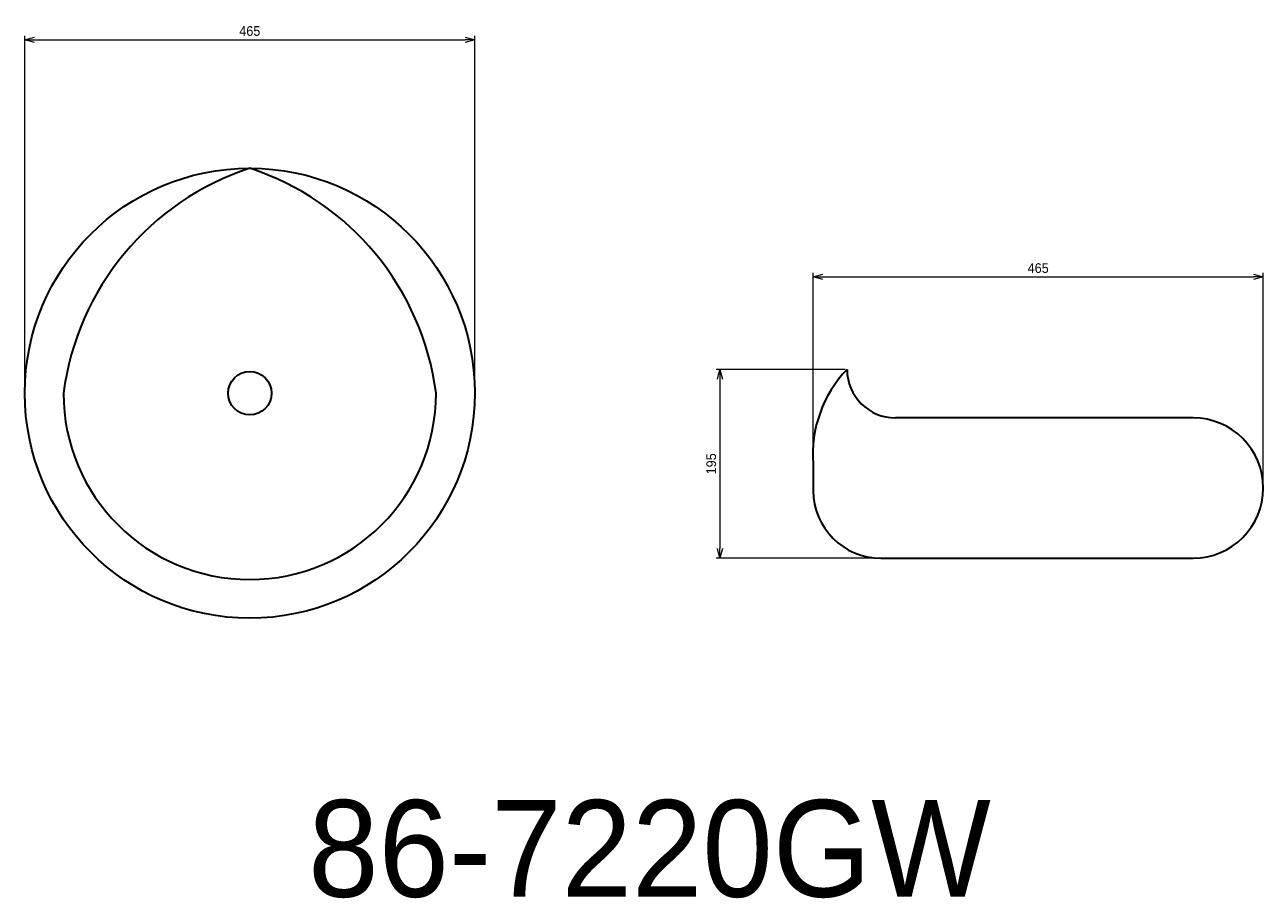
# Model space of a CAD drawing. Header units: millimetres. Extents: x 716 to 1995, y 192 to 1096.
import ezdxf

# ---------------------------------------------------------------- set-up
doc = ezdxf.new("R2010")
doc.units = ezdxf.units.MM
doc.header["$LTSCALE"] = 0.3
for name, color, linetype, lineweight in [('実線', 3, 'Continuous', 35), ('寸法', 2, 'Continuous', 18), ('寸法 @ 4', 2, 'Continuous', 18), ('細線', 7, 'Continuous', 18)]:
    doc.layers.add(name, color=color, linetype=linetype, lineweight=lineweight)
doc.styles.add('MS Pゴシック', font='txt')
doc.styles.get("Standard").update_dxf_attribs({"font": 'txt.shx', "bigfont": 'bigfont.shx'})
doc.dimstyles.new('MyDim S＝1：4', dxfattribs={"dimtxt": 2.5, "dimasz": 2.5, "dimexe": 1, "dimexo": 0.5, "dimgap": 1, "dimtad": 3, "dimdsep": 46, "dimtxsty": 'MS Pゴシック', "dimblk": 'OPEN30', "dimcen": 0, "dimclrd": 256, "dimclre": 256, "dimclrt": 256, "dimazin": 2, "dimtfac": 1, "dimtmove": 0, "dimatfit": 3, "dimldrblk": 'OPEN30', "dimfxl": 1, "dimlwd": 18, "dimlwe": 18, "dimarcsym": 0})

# ---------------------------------------------------------------- blocks, each defined once
blk = doc.blocks.new('_Open30')
at = {"color": 0, "lineweight": -2}
for p, q in [((-1, 0.27), (0, 0)), ((0, 0), (-1, -0.27)), ((0, 0), (-1, 0))]:
    blk.add_line(p, q, dxfattribs=at)
blk = doc.blocks.new('*D13')
at = {"layer": 'Defpoints', "color": 0, "transparency": 16777216}
for p in [(1565.4, 739.8), (1434.1, 544.8), (1600.4, 544.8)]:
    blk.add_point(p, dxfattribs=at)
at = {"layer": '寸法', "lineweight": 18, "transparency": 16777216}
for p, q in [((1563.4, 739.8), (1430.1, 739.8)), ((1434.1, 729.8), (1434.1, 554.8)), ((1598.4, 544.8), (1430.1, 544.8))]:
    blk.add_line(p, q, dxfattribs=at)
at = {"layer": '寸法', "lineweight": 18, "transparency": 16777216, "xscale": 10, "yscale": 10, "zscale": 10}
for p, rotation in [((1434.1, 739.8), 90), ((1434.1, 544.8), 270)]:
    blk.add_blockref('_Open30', p, dxfattribs=dict(at, rotation=rotation))
at = {"layer": '寸法', "transparency": 16777216, "insert": (1425.1, 642.3), "char_height": 10, "attachment_point": 5, "rotation": 90, "style": 'MS Pゴシック'}
blk.add_mtext('195', dxfattribs=at)
blk = doc.blocks.new('*D14')
at = {"layer": 'Defpoints', "color": 0, "transparency": 16777216}
for p in [(1995.4, 835.5), (1530.4, 642.3), (1995.4, 617.3)]:
    blk.add_point(p, dxfattribs=at)
at = {"layer": '寸法', "lineweight": 18, "transparency": 16777216}
for p, q in [((1530.4, 644.3), (1530.4, 839.5)), ((1540.4, 835.5), (1985.4, 835.5)), ((1995.4, 619.3), (1995.4, 839.5))]:
    blk.add_line(p, q, dxfattribs=at)
at = {"layer": '寸法', "lineweight": 18, "transparency": 16777216, "xscale": 10, "yscale": 10, "zscale": 10, "rotation": 180}
blk.add_blockref('_Open30', (1530.4, 835.5), dxfattribs=at)
at = {"layer": '寸法', "lineweight": 18, "transparency": 16777216, "xscale": 10, "yscale": 10, "zscale": 10}
blk.add_blockref('_Open30', (1995.4, 835.5), dxfattribs=at)
at = {"layer": '寸法', "transparency": 16777216, "insert": (1762.9, 844.5), "char_height": 10, "attachment_point": 5, "style": 'MS Pゴシック'}
blk.add_mtext('465', dxfattribs=at)
blk = doc.blocks.new('*D15')
at = {"layer": 'Defpoints', "color": 0, "transparency": 16777216}
for p in [(1180.8, 1080.5), (715.8, 715.3), (1180.8, 715.3)]:
    blk.add_point(p, dxfattribs=at)
at = {"layer": '寸法', "lineweight": 18, "transparency": 16777216}
for p, q in [((715.8, 717.3), (715.8, 1084.5)), ((725.8, 1080.5), (1170.8, 1080.5)), ((1180.8, 717.3), (1180.8, 1084.5))]:
    blk.add_line(p, q, dxfattribs=at)
at = {"layer": '寸法', "lineweight": 18, "transparency": 16777216, "xscale": 10, "yscale": 10, "zscale": 10, "rotation": 180}
blk.add_blockref('_Open30', (715.8, 1080.5), dxfattribs=at)
at = {"layer": '寸法', "lineweight": 18, "transparency": 16777216, "xscale": 10, "yscale": 10, "zscale": 10}
blk.add_blockref('_Open30', (1180.8, 1080.5), dxfattribs=at)
at = {"layer": '寸法', "transparency": 16777216, "insert": (948.3, 1089.5), "char_height": 10, "attachment_point": 5, "style": 'MS Pゴシック'}
blk.add_mtext('465', dxfattribs=at)

msp = doc.modelspace()

# ---------------------------------------------------------------- linework, layer by layer
at = {"layer": '実線'}
for p, q in [((1922.95, 689.791), (1615.45, 689.791)), ((1530.45, 642.291), (1530.45, 614.791)), ((1600.45, 544.791), (1922.95, 544.791))]:
    msp.add_line(p, q, dxfattribs=at)
for radius in [232.5, 22.5]:
    msp.add_circle((948.304, 715.27), radius, dxfattribs=at)
for centre, radius, start, end in [((1036.666, 678.669), 283.237, 108.178104, 172.575307), ((859.943, 678.669), 283.237, 7.424693, 71.821896), ((1656.311, 652.141), 126.247, 136.031051, 184.475276), ((1615.45, 739.791), 50, 180, 270), ((948.304, 715.27), 192.5, 180, 0), ((1922.95, 617.291), 72.5, 270, 90), ((1600.45, 614.791), 70, 180, 270)]:
    msp.add_arc(centre, radius, start, end, dxfattribs=at)

# ---------------------------------------------------------------- texts
at = {"layer": '細線', "insert": (1361.284, 244.122), "char_height": 100, "width": 1365.42328, "attachment_point": 5}
msp.add_mtext('{\\fMS PMincho|b0|i0|c128|p18;86-7220GW}', dxfattribs=at)

# ---------------------------------------------------------------- dimensions: what is measured, and where the dimension line sits
at = {"layer": '寸法 @ 4'}
for base, p1, p2, picture, middle in [((1180.804, 1080.452), (715.804, 715.27), (1180.804, 715.27), '*D15', (948.304, 1089.452)), ((1995.45, 835.467), (1530.45, 642.291), (1995.45, 617.291), '*D14', (1762.95, 844.467))]:
    dim = msp.add_linear_dim(base=base, p1=p1, p2=p2, dimstyle='MyDim S＝1：4', override={"dimscale": 4, "dimtix": 0, "dimtofl": 1, "dimtmove": 0, "dimatfit": 3}, dxfattribs=at)
    dim.commit()
    dim.dimension.update_dxf_attribs({"geometry": picture, "text_midpoint": middle})
dim = msp.add_linear_dim(base=(1434.1, 544.791), p1=(1565.45, 739.791), p2=(1600.45, 544.791), angle=90, dimstyle='MyDim S＝1：4', override={"dimscale": 4, "dimtix": 0, "dimtofl": 1, "dimtmove": 0, "dimatfit": 3}, dxfattribs=at)
dim.commit()
dim.dimension.update_dxf_attribs({"geometry": '*D13', "text_midpoint": (1425.1, 642.291)})

doc.saveas('drawing.dxf')
